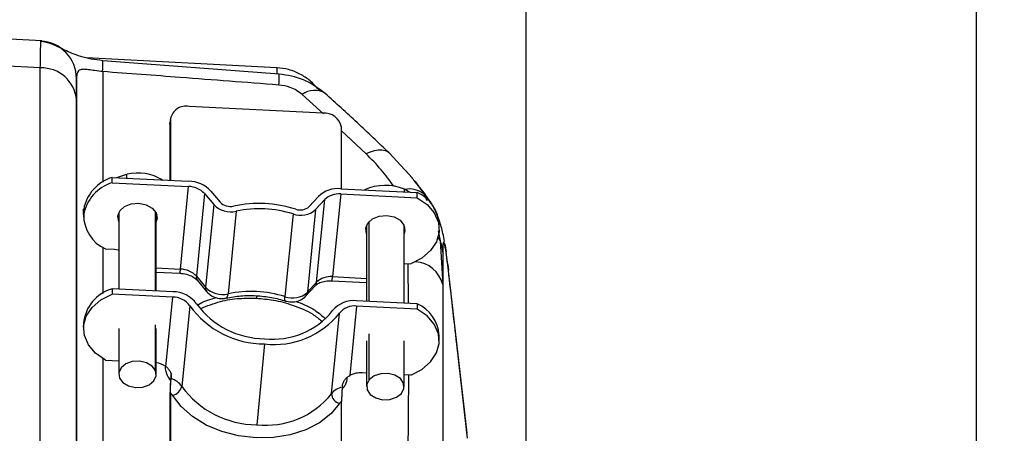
# Model space of a CAD drawing. Header units: millimetres. Extents: x 0 to 594, y 0 to 420.
# Tile 12 of 47: x 273 to 308, y 294 to 308. Entities that reach past the tile are written whole.
import ezdxf

# ---------------------------------------------------------------- set-up
doc = ezdxf.new("R2010")
doc.units = ezdxf.units.MM
doc.layers.add('SLD-0', color=7, linetype='Continuous')
doc.styles.add('SLDTEXTSTYLE0', font='TXT', dxfattribs={"width": 0.75})
doc.dimstyles.new('SLDDIMSTYLE3', dxfattribs={"dimtxt": 3.5, "dimasz": 3.2, "dimexe": 0, "dimexo": 0.0625, "dimgap": 0.875, "dimtad": 1, "dimdec": 1, "dimlfac": 3, "dimrnd": 1e-09, "dimzin": 4, "dimdsep": 46, "dimtxsty": 'SLDTEXTSTYLE0', "dimsah": 1, "dimcen": 0.09, "dimadec": 0, "dimazin": 1, "dimtfac": 1, "dimtdec": 1, "dimtofl": 0, "dimtmove": 0, "dimatfit": 3, "dimfxl": 1, "dimfrac": 2, "dimtolj": 1, "dimtzin": 12, "dimarcsym": 0})
doc.dimstyles.new('SLDDIMSTYLE4', dxfattribs={"dimtxt": 3.5, "dimasz": 3.2, "dimexe": 0, "dimexo": 0.0625, "dimgap": 0.875, "dimtad": 1, "dimdec": 1, "dimlfac": 3, "dimrnd": 1e-09, "dimzin": 12, "dimdsep": 46, "dimtxsty": 'SLDTEXTSTYLE0', "dimsah": 1, "dimcen": 0.09, "dimadec": 0, "dimazin": 3, "dimtfac": 1, "dimtdec": 1, "dimtofl": 0, "dimtmove": 0, "dimatfit": 3, "dimfxl": 1, "dimfrac": 2, "dimtolj": 1, "dimtzin": 12, "dimarcsym": 0})

# ---------------------------------------------------------------- blocks, each defined once
blk = doc.blocks.new('_D_4')
at = {"layer": 'SLD-0', "color": 7, "transparency": 16777216}
for p, q in [((211.798, 320.57), (307.971, 320.57)), ((306.971, 320.57), (306.971, 213.904)), ((295.148, 274.348), (295.148, 275.415)), ((295.148, 275.415), (300.704, 275.415)), ((300.704, 275.415), (300.704, 274.348)), ((295.148, 260.125), (295.148, 259.058)), ((300.704, 259.058), (300.704, 260.125)), ((295.148, 259.058), (300.704, 259.058)), ((211.798, 213.904), (307.971, 213.904))]:
    blk.add_line(p, q, dxfattribs=at)
for points in [[(306.971, 320.57), (306.421, 317.37), (307.521, 317.37)], [(306.971, 213.904), (307.521, 217.104), (306.421, 217.104)]]:
    blk.add_solid(points, dxfattribs=at)
at = {"layer": 'SLD-0', "color": 7, "transparency": 16777216, "char_height": 3.5, "attachment_point": 1, "rotation": 90, "style": 'SLDTEXTSTYLE0'}
for s, insert in [('320.0', (302.46, 264.057)), ('12.598', (296.192, 260.125)), ('%%c', (302.46, 258.779))]:
    blk.add_mtext(s, dxfattribs=dict(at, insert=insert))
blk = doc.blocks.new('_D_5')
at = {"layer": 'SLD-0', "color": 7, "transparency": 16777216}
for p, q in [((243.192, 370.823), (242.126, 370.823)), ((242.126, 370.823), (242.126, 365.267)), ((254.83, 370.823), (255.896, 370.823)), ((255.896, 370.823), (255.896, 365.267)), ((242.126, 365.267), (243.192, 365.267)), ((255.896, 365.267), (254.83, 365.267)), ((207.051, 268.237), (207.051, 361.031)), ((290.971, 293.436), (290.971, 361.031)), ((207.051, 360.031), (290.971, 360.031))]:
    blk.add_line(p, q, dxfattribs=at)
for points in [[(207.051, 360.031), (210.251, 359.481), (210.251, 360.581)], [(290.971, 360.031), (287.771, 360.581), (287.771, 359.481)]]:
    blk.add_solid(points, dxfattribs=at)
at = {"layer": 'SLD-0', "color": 7, "transparency": 16777216, "char_height": 3.5, "attachment_point": 1, "style": 'SLDTEXTSTYLE0'}
for s, insert in [('9.870', (243.192, 369.779)), ('250.7', (243.192, 364.542))]:
    blk.add_mtext(s, dxfattribs=dict(at, insert=insert))

msp = doc.modelspace()

# ---------------------------------------------------------------- linework, layer by layer
at = {"color": 7, "linetype": 'Continuous', "lineweight": 25}
for p, q in [((273.752, 307.706), (271.163, 307.842)), ((273.722, 307.7), (273.751, 307.685)), ((282.108, 306.755), (275.338, 307.105)), ((282.188, 306.53), (275.923, 307.006)), ((274.986, 288.367), (274.986, 306.37)), ((275.917, 306.617), (275.917, 302.69)), ((283.584, 305.965), (283.586, 305.961)), ((283.762, 305.119), (283.01, 305.805)), ((283.746, 305.142), (278.991, 305.377)), ((278.326, 304.939), (278.307, 304.751)), ((278.327, 304.972), (278.309, 304.784)), ((278.326, 304.939), (278.326, 302.755)), ((278.307, 304.751), (278.309, 304.784)), ((278.307, 304.751), (278.307, 302.755)), ((284.411, 302.454), (284.411, 304.638)), ((285.282, 303.697), (284.411, 304.516)), ((286.931, 302.824), (286.099, 303.728)), ((276.25, 302.669), (276.25, 302.857)), ((276.25, 302.857), (278.972, 302.723)), ((276.415, 302.849), (276.781, 302.969)), ((276.781, 302.831), (276.781, 302.969)), ((286.832, 302.932), (286.704, 303.082)), ((286.905, 302.839), (287.022, 302.71)), ((276.25, 302.669), (278.972, 302.534)), ((278.681, 299.595), (278.972, 302.534)), ((284.379, 302.455), (287.101, 302.321)), ((287.393, 302.246), (286.989, 302.746)), ((287.022, 302.71), (287.343, 302.258)), ((279.539, 302.281), (279.248, 299.342)), ((279.539, 302.281), (279.864, 301.89)), ((279.766, 302.369), (280.091, 301.977)), ((283.26, 301.82), (283.585, 302.18)), ((284.379, 302.267), (284.088, 299.328)), ((284.379, 302.267), (287.101, 302.132)), ((286.649, 302.437), (286.851, 302.333)), ((286.649, 302.343), (286.649, 302.437)), ((287.101, 302.132), (287.101, 302.321)), ((287.343, 302.258), (287.447, 302.038)), ((279.864, 301.89), (279.573, 298.951)), ((283.487, 301.711), (283.812, 302.07)), ((283.521, 299.131), (283.812, 302.07)), ((275.241, 301.726), (275.236, 301.627)), ((275.236, 301.627), (275.236, 301.438)), ((275.241, 301.537), (275.241, 301.726)), ((276.486, 301.48), (276.466, 301.537)), ((276.486, 301.593), (276.486, 298.888)), ((277.793, 298.823), (277.793, 301.643)), ((277.82, 298.822), (277.82, 301.593)), ((277.84, 301.537), (277.82, 301.48)), ((280.666, 301.656), (280.375, 298.717)), ((282.685, 301.556), (282.394, 298.617)), ((283.487, 301.711), (283.196, 298.771)), ((285.298, 301.044), (285.278, 301.101)), ((285.298, 301.158), (285.298, 298.452)), ((285.393, 298.447), (285.393, 301.292)), ((286.632, 298.386), (286.632, 301.158)), ((286.652, 301.101), (286.632, 301.044)), ((287.882, 301.011), (287.882, 301.2)), ((287.817, 300.748), (287.91, 300.602)), ((287.843, 300.96), (287.91, 300.602)), ((275.917, 300.376), (275.917, 298.732)), ((287.91, 300.602), (288.007, 299.051)), ((288.081, 300.491), (288.127, 300.21)), ((288.181, 299.795), (288.094, 300.493)), ((276.017, 300.317), (276.334, 300.302)), ((286.632, 299.792), (286.868, 299.781)), ((286.788, 298.378), (286.774, 299.785)), ((277.82, 299.638), (278.681, 299.595)), ((277.82, 299.49), (278.657, 299.449)), ((279.248, 299.342), (279.573, 298.951)), ((284.088, 299.328), (285.298, 299.268)), ((288.872, 293.759), (288.228, 299.439)), ((279.289, 299.187), (279.614, 298.795)), ((283.142, 298.642), (283.467, 299.001)), ((283.196, 298.771), (283.521, 299.131)), ((284.063, 299.182), (285.298, 299.121)), ((288.007, 299.051), (288.007, 291.502)), ((276.25, 298.899), (276.25, 298.711)), ((278.406, 298.793), (276.25, 298.899)), ((278.406, 298.604), (276.25, 298.711)), ((278.162, 296.136), (278.406, 298.604)), ((281.385, 298.641), (281.385, 298.561)), ((279.015, 298.294), (278.731, 295.425)), ((284.944, 298.281), (284.7, 295.813)), ((287.101, 298.363), (284.944, 298.47)), ((287.101, 298.174), (284.944, 298.281)), ((287.101, 298.363), (287.101, 298.174)), ((284.052, 295.162), (284.336, 298.03)), ((275.236, 297.669), (275.236, 297.481)), ((277.793, 295.988), (277.793, 297.616)), ((276.486, 297.485), (276.486, 295.856)), ((277.82, 295.856), (277.82, 297.485)), ((285.393, 295.663), (285.393, 297.291)), ((287.882, 297.053), (287.882, 297.242)), ((281.675, 296.934), (281.392, 294.066)), ((285.298, 297.049), (285.298, 295.421)), ((286.632, 295.421), (286.632, 297.049)), ((275.917, 296.418), (275.917, 286.71)), ((276.017, 296.36), (276.486, 296.336)), ((285.298, 295.901), (285.15, 295.908)), ((286.868, 295.823), (286.632, 295.835)), ((286.773, 292.364), (286.801, 295.826)), ((278.354, 295.743), (278.349, 295.696)), ((284.439, 295.442), (284.434, 295.395)), ((278.326, 295.191), (278.326, 290.492)), ((278.307, 295.003), (278.307, 290.304)), ((284.411, 290.192), (284.411, 294.89))]:
    msp.add_line(p, q, dxfattribs=at)
at = {"color": 7, "linetype": 'Continuous', "lineweight": 25, "flags": 128}
for points in [[(273.7, 306.746), (272.33, 306.823), (271.253, 306.884)], [(273.7, 291.519), (273.7, 293.542), (273.7, 295.495), (273.7, 297.37), (273.7, 299.164), (273.7, 300.872), (273.7, 302.488), (273.7, 304.008), (273.7, 305.429), (273.7, 306.746)], [(274.986, 305.611), (274.986, 304.332), (274.986, 302.952), (274.986, 301.475), (274.986, 299.905), (274.986, 298.247), (274.986, 296.504), (274.986, 294.683), (274.986, 292.787), (274.986, 290.821)], [(287.101, 302.132), (287.451, 301.888), (287.706, 301.591), (287.851, 301.259), (287.877, 300.912), (287.783, 300.571), (287.574, 300.257), (287.263, 299.988), (286.868, 299.781)], [(276.486, 301.292), (276.455, 301.477), (276.527, 301.663), (276.694, 301.816), (276.931, 301.912), (277.202, 301.936)], [(277.202, 301.936), (277.465, 301.886), (277.681, 301.767), (277.817, 301.6), (277.851, 301.408), (277.82, 301.292)], [(285.298, 300.856), (285.267, 301.041), (285.338, 301.228), (285.506, 301.38), (285.743, 301.476), (286.014, 301.501)], [(286.014, 301.501), (286.277, 301.45), (286.493, 301.332), (286.629, 301.164), (286.663, 300.972), (286.632, 300.856)], [(276.334, 300.302), (276.463, 300.286), (276.486, 300.281)], [(288.208, 299.56), (288.163, 299.924), (288.127, 300.21)], [(288.181, 299.795), (288.191, 299.744), (288.208, 299.56)], [(276.017, 296.36), (275.667, 296.604), (275.412, 296.901), (275.267, 297.232), (275.241, 297.579), (275.335, 297.92), (275.544, 298.235), (275.855, 298.504), (276.25, 298.711)], [(280.305, 298.568), (280.326, 298.578), (280.348, 298.607), (280.365, 298.654), (280.375, 298.717)], [(282.419, 298.462), (282.405, 298.475), (282.394, 298.506), (282.391, 298.554), (282.394, 298.617)], [(286.868, 295.823), (287.263, 296.03), (287.574, 296.299), (287.783, 296.614), (287.877, 296.955), (287.851, 297.301), (287.706, 297.633), (287.451, 297.93), (287.101, 298.174)], [(277.793, 295.988), (277.674, 296.151), (277.474, 296.269), (277.226, 296.325), (276.967, 296.309), (276.736, 296.224), (276.569, 296.084), (276.491, 295.908), (276.513, 295.725)], [(276.513, 295.725), (276.633, 295.562), (276.832, 295.443), (277.08, 295.388), (277.339, 295.404), (277.57, 295.488), (277.737, 295.629), (277.816, 295.805), (277.793, 295.988)], [(286.537, 295.179), (286.625, 295.352), (286.611, 295.536), (286.5, 295.702), (286.307, 295.825), (286.062, 295.887), (285.802, 295.878), (285.567, 295.799), (285.393, 295.663)], [(285.393, 295.663), (285.305, 295.489), (285.318, 295.306), (285.43, 295.139), (285.623, 295.016), (285.868, 294.954), (286.128, 294.964), (286.363, 295.042), (286.537, 295.179)], [(284.333, 294.816), (284.028, 294.447), (283.624, 294.131), (283.137, 293.879), (282.585, 293.703), (281.988, 293.606), (281.368, 293.595), (280.749, 293.668), (280.152, 293.823), (279.6, 294.054), (279.113, 294.354), (278.709, 294.71), (278.404, 295.109)]]:
    msp.add_lwpolyline(points, dxfattribs=at)
at = {"color": 7, "linetype": 'Continuous', "lineweight": 25}
for centre, radius, start, end in [((273.654, 306.369), 1.332, 0.0317, 87.0837), ((273.265, 306.857), 2.662, 354.822, 3.2052), ((273.752, 305.509), 1.239, 4.734, 92.424), ((279.441, 306.401), 2.751, 354.5704, 2.6795), ((283.444, 305.232), 0.719, 58.0402, 127.1051), ((278.877, 304.827), 0.562, 78.261, 168.5397), ((283.794, 304.515), 0.629, 11.2675, 94.3879), ((276.685, 301.454), 1.469, 107.2282, 169.3497), ((277.158, 301.286), 1.725, 59.2674, 102.595), ((276.685, 301.266), 1.469, 107.2282, 169.3497), ((278.953, 301.613), 1.11, 42.9273, 88.9992), ((278.958, 301.741), 0.793, 42.9273, 88.9992), ((284.282, 301.452), 1.008, 84.5291, 133.7554), ((285.966, 300.777), 1.796, 67.6346, 114.3094), ((286.825, 301.632), 0.813, 50.3939, 101.1119), ((284.31, 301.55), 0.72, 84.5291, 133.7554), ((286.564, 301.114), 1.32, 3.7042, 66.0128), ((280.47, 302.474), 0.842, 223.9947, 283.4546), ((280.454, 302.328), 0.505, 223.9947, 283.4546), ((281.468, 297.587), 4.343, 72.4296, 101.9089), ((281.486, 297.768), 3.973, 72.4296, 101.9089), ((282.942, 302.173), 0.475, 249.8574, 311.997), ((276.538, 301.505), 1.297, 178.6039, 246.3256), ((282.957, 302.298), 0.791, 249.8574, 311.997), ((286.965, 298.786), 1.075, 14.248, 85.9462), ((278.216, 299.598), 0.465, 341.2871, 359.5834), ((278.668, 298.802), 0.793, 42.9273, 88.9992), ((279.45, 299.312), 0.204, 171.3726, 217.7786), ((284.019, 298.611), 0.72, 84.5291, 133.7554), ((283.617, 299.332), 0.471, 341.4453, 359.4977), ((279.775, 298.92), 0.204, 171.3657, 217.9196), ((280.179, 299.535), 0.842, 223.9947, 283.4546), ((283.304, 299.146), 0.218, 318.4613, 356.0182), ((276.644, 297.542), 1.413, 106.1915, 174.8453), ((278.405, 297.739), 1.054, 35.9707, 89.9027), ((278.405, 297.851), 0.753, 35.9707, 89.9027), ((281.195, 294.829), 3.973, 72.4296, 101.9089), ((282.667, 299.359), 0.791, 249.8574, 311.997), ((282.978, 298.787), 0.218, 318.5038, 356.0169), ((281.681, 300.229), 3.295, 215.9707, 269.9027), ((281.68, 300.116), 2.993, 215.9707, 269.9027), ((284.835, 297.526), 0.95, 83.3965, 141.3894), ((284.866, 297.607), 0.678, 83.3965, 141.3894), ((286.564, 297.156), 1.32, 3.7042, 66.0128), ((281.985, 299.802), 2.697, 263.3965, 321.3894), ((282.017, 299.883), 2.968, 263.3965, 321.3894), ((277.723, 295.497), 0.775, 55.471, 82.8235), ((285.099, 295.04), 0.87, 86.5929, 117.2719), ((278.177, 295.051), 0.668, 34.0781, 75.1168), ((278.169, 294.962), 0.277, 32.0687, 55.4905), ((278.313, 295.531), 0.431, 282.125, 345.7603), ((281.397, 297.36), 3.295, 215.9707, 269.9027), ((281.733, 297.014), 2.968, 263.3965, 321.3894), ((284.526, 294.816), 0.587, 99.0418, 143.878), ((284.439, 295.189), 0.388, 184.0568, 254.1463), ((284.532, 294.683), 0.239, 120.4564, 146.2824)]:
    msp.add_arc(centre, radius, start, end, dxfattribs=at)
for points, knots in [([(273.7, 306.746), (273.704, 307.002), (273.713, 307.515), (273.719, 307.638), (273.722, 307.7)], [0, 0, 0, 0, 0.498195, 1, 1, 1, 1]), ([(275.923, 307.006), (275.782, 307.022), (275.504, 307.053), (275.014, 307.184), (274.548, 307.38), (274.17, 307.59), (273.893, 307.659), (273.762, 307.692)], [0, 0, 0, 0, 0.1373227, 0.270381, 0.5303921, 0.7789197, 1, 1, 1, 1]), ([(275.917, 306.617), (275.823, 306.629), (275.642, 306.652), (275.408, 306.69), (275.232, 306.704), (275.087, 306.681), (274.998, 306.582), (274.99, 306.445), (274.986, 306.37)], [0, 0, 0, 0, 0.1285812, 0.2503569, 0.369991, 0.5004866, 0.7240053, 1, 1, 1, 1]), ([(283.587, 305.979), (283.493, 306.086), (283.304, 306.303), (282.938, 306.541), (282.535, 306.707), (282.249, 306.74), (282.108, 306.756)], [0, 0, 0, 0, 0.247176, 0.500127, 0.753012, 1, 1, 1, 1]), ([(282.124, 306.532), (282.121, 306.609), (282.116, 306.742), (282.11, 306.738), (282.108, 306.737)], [0, 0, 0, 0, 0.585095, 1, 1, 1, 1]), ([(274.986, 306.37), (274.986, 306.311), (274.986, 306.206), (274.986, 305.792), (274.986, 305.611)], [0, 0, 0, 0, 0.561171, 1, 1, 1, 1]), ([(282.179, 306.141), (281.01, 306.231), (278.923, 306.391), (276.835, 306.548), (275.917, 306.617)], [0, 0, 0, 0, 0.56, 1, 1, 1, 1]), ([(283.825, 305.841), (283.58, 306.027), (283.101, 306.387), (282.487, 306.483), (282.188, 306.53)], [0, 0, 0, 0, 0.512889, 1, 1, 1, 1]), ([(283.01, 305.805), (282.878, 305.901), (282.642, 306.073), (282.321, 306.12), (282.179, 306.141)], [0, 0, 0, 0, 0.559471, 1, 1, 1, 1]), ([(286.102, 303.725), (285.724, 304.086), (284.98, 304.797), (284.206, 305.497), (283.825, 305.841)], [0, 0, 0, 0, 0.508081, 1, 1, 1, 1]), ([(286.092, 303.72), (286.08, 303.734), (286.022, 303.799), (285.844, 303.835), (285.58, 303.82), (285.38, 303.737), (285.282, 303.697)], [0, 0, 0, 0, 0.0826465, 0.3925062, 0.7024004, 1, 1, 1, 1]), ([(286.266, 302.543), (286.122, 302.741), (285.831, 303.14), (285.466, 303.51), (285.282, 303.697)], [0, 0, 0, 0, 0.496192, 1, 1, 1, 1]), ([(288.071, 300.58), (288.054, 300.675), (288.006, 300.932), (287.888, 301.338), (287.696, 301.813), (287.48, 302.118), (287.37, 302.272)], [0, 0, 0, 0, 0.160113, 0.436449, 0.715033, 1, 1, 1, 1]), ([(287.91, 300.602), (287.935, 300.519), (287.978, 300.375), (287.998, 300.229), (288.007, 300.167)], [0, 0, 0, 0, 0.577817, 1, 1, 1, 1]), ([(288.127, 300.21), (288.108, 300.318), (288.069, 300.534), (288.03, 300.587), (288.01, 300.449), (288.008, 300.261), (288.007, 300.167)], [0, 0, 0, 0, 0.281144, 0.560738, 0.780848, 1, 1, 1, 1]), ([(288.007, 300.167), (288.007, 299.963), (288.007, 299.6), (288.007, 299.218), (288.007, 299.051)], [0, 0, 0, 0, 0.5602361, 1, 1, 1, 1]), ([(278.657, 299.449), (278.699, 299.446), (278.822, 299.435), (279.017, 299.38), (279.197, 299.282), (279.26, 299.217), (279.289, 299.187)], [0, 0, 0, 0, 0.155324, 0.452313, 0.748774, 1, 1, 1, 1]), ([(288.885, 293.584), (288.758, 294.698), (288.533, 296.689), (288.307, 298.682), (288.208, 299.56)], [0, 0, 0, 0, 0.56, 1, 1, 1, 1]), ([(283.467, 299.001), (283.48, 299.015), (283.517, 299.052), (283.635, 299.121), (283.833, 299.18), (283.988, 299.181), (284.063, 299.182)], [0, 0, 0, 0, 0.152705, 0.428801, 0.721512, 1, 1, 1, 1]), ([(279.614, 298.795), (279.67, 298.741), (279.778, 298.636), (280.003, 298.554), (280.184, 298.544), (280.286, 298.564), (280.305, 298.568)], [0, 0, 0, 0, 0.304936, 0.592616, 0.920484, 1, 1, 1, 1]), ([(280.305, 298.568), (280.392, 298.584), (280.648, 298.635), (281.1, 298.668), (281.647, 298.639), (282.091, 298.56), (282.34, 298.486), (282.419, 298.462)], [0, 0, 0, 0, 0.128189, 0.379721, 0.631768, 0.883769, 1, 1, 1, 1]), ([(282.419, 298.462), (282.484, 298.447), (282.637, 298.412), (282.873, 298.452), (283.047, 298.547), (283.121, 298.621), (283.142, 298.642)], [0, 0, 0, 0, 0.251886, 0.595226, 0.888041, 1, 1, 1, 1]), ([(279.272, 298.303), (279.309, 298.329), (279.498, 298.46), (279.754, 298.527), (279.96, 298.581)], [0, 0, 0, 0, 0.193871, 1, 1, 1, 1]), ([(279.405, 298.196), (279.632, 298.287), (280.058, 298.459), (280.746, 298.568), (281.184, 298.563), (281.385, 298.561)], [0, 0, 0, 0, 0.379393, 0.714859, 1, 1, 1, 1]), ([(281.385, 298.561), (281.587, 298.544), (282.026, 298.506), (282.71, 298.318), (283.312, 298.07), (283.602, 297.833), (283.704, 297.749)], [0, 0, 0, 0, 0.2329789, 0.507076, 0.8260742, 1, 1, 1, 1]), ([(282.78, 298.454), (282.992, 298.371), (283.388, 298.217), (283.679, 297.97), (283.815, 297.855)], [0, 0, 0, 0, 0.534089, 1, 1, 1, 1]), ([(278.33, 295.648), (278.294, 295.693), (278.171, 295.846), (278.158, 296.02), (278.148, 296.143)], [0, 0, 0, 0, 0.292059, 1, 1, 1, 1]), ([(278.162, 296.136), (278.194, 296.11), (278.256, 296.057), (278.318, 295.954), (278.355, 295.846), (278.354, 295.777), (278.354, 295.743)], [0, 0, 0, 0, 0.249094, 0.4995479, 0.7517558, 1, 1, 1, 1]), ([(278.349, 295.893), (278.346, 295.862), (278.34, 295.8), (278.332, 295.687), (278.325, 295.566), (278.318, 295.441), (278.313, 295.318), (278.308, 295.161), (278.308, 295.066), (278.307, 295.003)], [0, 0, 0, 0, 0.124999, 0.250222, 0.37522, 0.500074, 0.624502, 0.749488, 1, 1, 1, 1]), ([(284.439, 295.442), (284.445, 295.476), (284.457, 295.545), (284.513, 295.648), (284.592, 295.743), (284.664, 295.79), (284.7, 295.813)], [0, 0, 0, 0, 0.249322, 0.499542, 0.749222, 1, 1, 1, 1]), ([(278.326, 295.191), (278.326, 295.226), (278.326, 295.298), (278.331, 295.414), (278.335, 295.508), (278.339, 295.578), (278.344, 295.643), (278.347, 295.679), (278.349, 295.696)], [0, 0, 0, 0, 0.250523, 0.497997, 0.623911, 0.748762, 0.874498, 1, 1, 1, 1]), ([(284.602, 295.743), (284.594, 295.649), (284.582, 295.51), (284.482, 295.396), (284.45, 295.36)], [0, 0, 0, 0, 0.676012, 1, 1, 1, 1]), ([(284.434, 295.395), (284.433, 295.378), (284.429, 295.342), (284.425, 295.277), (284.42, 295.208), (284.416, 295.114), (284.412, 294.997), (284.411, 294.926), (284.411, 294.89)], [0, 0, 0, 0, 0.124968, 0.250488, 0.375538, 0.500653, 0.748667, 1, 1, 1, 1])]:
    msp.add_open_spline(points, degree=3, knots=knots, dxfattribs=at)

# ---------------------------------------------------------------- dimensions: what is measured, and where the dimension line sits
at = {"layer": 'SLD-0', "color": 7}
dim = msp.add_linear_dim(base=(290.971, 360.031), p1=(207.051, 267.237), p2=(290.971, 292.436), dimstyle='SLDDIMSTYLE4', dxfattribs=at)
dim.commit()
dim.dimension.update_dxf_attribs({"geometry": '_D_5', "text_midpoint": (249.011, 360.031), "dimtype": 160})
dim = msp.add_linear_dim(base=(306.971, 213.904), p1=(210.798, 320.57), p2=(210.798, 213.904), angle=90, text='%%c<>', dimstyle='SLDDIMSTYLE3', dxfattribs=at)
dim.commit()
dim.dimension.update_dxf_attribs({"geometry": '_D_4', "text_midpoint": (306.971, 267.237), "dimtype": 160})

doc.saveas('drawing.dxf')
